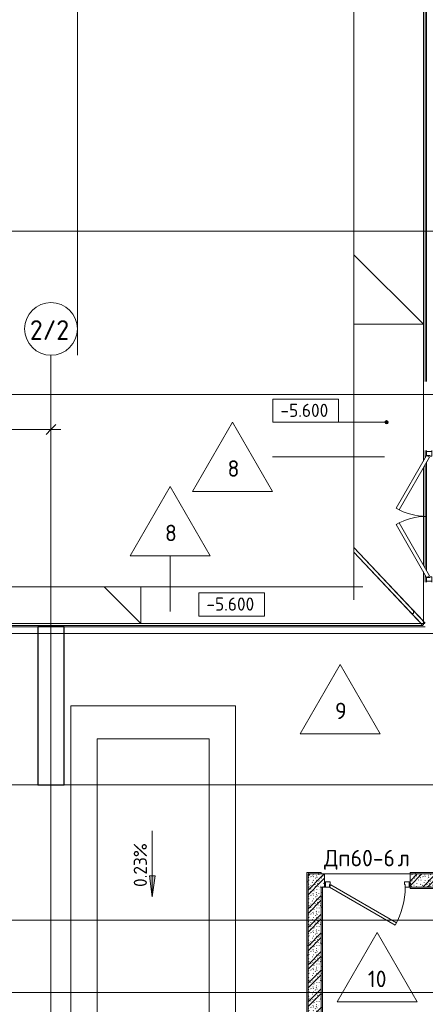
# Model space of a CAD drawing. Header units: millimetres. Extents: x 25420 to 100191, y -10965 to 131188.
# Tile 30 of 53: x 40225 to 46380, y 93673 to 108610. Entities that reach past the tile are written whole.
import ezdxf

# ---------------------------------------------------------------- set-up
doc = ezdxf.new("R2010")
doc.units = ezdxf.units.MM
doc.linetypes.add('4_ Штрихпунктир_ 10 х 2 мм', pattern=[14, 10, -2, 0, -2])
doc.linetypes.add('4_ Штрихпунктир_ 5 х 2 мм', pattern=[9, 5, -2, 0, -2])
for name, color, linetype, lineweight in [('A-ANNO-DIMS', 7, 'Continuous', 5), ('A-ANNO-DIMS-100', 7, 'Continuous', 5), ('A-DETL', 7, 'Continuous', 25), ('A-DETL-GENF', 7, 'Continuous', 13), ('A-DOOR', 7, 'Continuous', 13), ('A-DOOR-FRAM', 7, 'Continuous', 13), ('A-DOOR-IDEN', 7, 'Continuous', 5), ('A-FLOR', 7, 'Continuous', 13), ('A-FLOR-IDEN', 7, 'Continuous', 5), ('A-GENM', 7, 'Continuous', 13), ('A-WALL', 7, 'Continuous', 13), ('A-WALL-PATT', 7, 'Continuous', 13), ('C-PRKG', 7, 'Continuous', 13), ('G-ANNO-DIMS', 7, 'Continuous', 5), ('I-WALL', 7, 'Continuous', 13), ('S-COLS', 7, 'Continuous', 25), ('S-GRID', 7, 'Continuous', 5), ('S-GRID-IDEN', 7, 'Continuous', 5)]:
    doc.layers.add(name, color=color, linetype=linetype, lineweight=lineweight)
doc.styles.add('GOST Common_1', font='GOST_Common.ttf', dxfattribs={"height": 300})
doc.styles.add('GOST Common_2', font='GOST_Common.ttf', dxfattribs={"height": 250})
doc.styles.add('GOST Common_3', font='GOST_Common.ttf', dxfattribs={"height": 200})
doc.dimstyles.new('2_5_мм_1', dxfattribs={"dimscale": 304.8, "dimtxt": 251.428749, "dimasz": 0.492126, "dimexe": 0.492126, "dimexo": 0.492126, "dimgap": 0, "dimtad": 1, "dimdec": 5, "dimrnd": 1e-05, "dimdsep": 46, "dimtxsty": 'GOST Common_2', "dimblk1": 'OBLIQUE', "dimblk2": 'OBLIQUE', "dimsah": 1, "dimcen": 0.09, "dimdle": 0.492126, "dimadec": 5, "dimazin": 2, "dimtfac": 1, "dimtdec": 4, "dimtix": 1, "dimtmove": 0, "dimatfit": 3, "dimfxl": 1, "dimtvp": 1, "dimtolj": 1, "dimtzin": 0, "dimarcsym": 2})
pattern_1 = [(0, (0, 0), (203.2, 50.8), [3.353, -149.047, 3.353, -149.047, -812.8]), (0, (0, 0), (203.2, 50.8), [-304.8, 3.353, -301.447, 3.353, -149.047, -355.6]), (0, (0, 0), (203.2, 50.8), [-762, 3.353, -98.247, 3.353, -250.647]), (120, (76.2, 25.4), (-145.59409, 150.576362), [3.353, -149.047, 3.353, -149.047, -812.8]), (120, (76.2, 25.4), (-145.59409, 150.576362), [-304.8, 3.353, -301.447, 3.353, -149.047, -355.6]), (120, (76.2, 25.4), (-145.59409, 150.576362), [-762, 3.353, -98.247, 3.353, -250.647]), (240, (101.6, 127), (-57.60591, -201.376362), [3.353, -149.047, 3.353, -149.047, -812.8]), (240, (101.6, 127), (-57.60591, -201.376362), [-304.8, 3.353, -301.447, 3.353, -149.047, -355.6]), (240, (101.6, 127), (-57.60591, -201.376362), [-762, 3.353, -98.247, 3.353, -250.647])]
pattern_2 = [(135, (150.28, 188.64), (-282.8427, 3e-14), [5, -395]), (135, (174.9, 237.36), (-282.8427, 3e-14), [5, -395]), (135, (211.96, 236.53), (-282.8427, 3e-14), [5, -395]), (135, (114.96, 223.96), (-282.8427, 3e-14), [5, -395]), (135, (77.54, 223.96), (-282.8427, 3e-14), [5, -395]), (135, (57.44, 184.52), (-282.8427, 3e-14), [5, -395]), (135, (66.21, 142.9), (-282.8427, 3e-14), [5, -395]), (135, (107.33, 161), (-282.8427, 3e-14), [5, -395]), (135, (99.08, 130.94), (-282.8427, 3e-14), [5, -395]), (135, (22.6, 136.46), (-282.8427, 3e-14), [5, -395]), (135, (21.16, 168.08), (-282.8427, 3e-14), [5, -395]), (135, (46.13, 96.12), (-282.8427, 3e-14), [5, -395]), (135, (3.54, 74.6), (-282.8427, 3e-14), [5, -395]), (135, (40.3, 47.56), (-282.8427, 3e-14), [5, -395]), (135, (39.77, 18.47), (-282.8427, 3e-14), [5, -395]), (135, (76.94, 37.28), (-282.8427, 3e-14), [5, -395]), (135, (114.18, 62.4), (-282.8427, 3e-14), [5, -395]), (135, (139.87, 90.2), (-282.8427, 3e-14), [5, -395]), (135, (141.44, 15.82), (-282.8427, 3e-14), [5, -395]), (135, (188.69, 26.73), (-282.8427, 3e-14), [5, -395]), (135, (176.14, 51.36), (-282.8427, 3e-14), [5, -395]), (135, (177.03, 0), (-282.8427, 3e-14), [5, -395]), (135, (276.61, 8.22), (-282.8427, 3e-14), [5, -395]), (135, (271.19, 31.72), (-282.8427, 3e-14), [5, -395]), (135, (268.29, 119.65), (-282.8427, 3e-14), [5, -395]), (135, (237.92, 101.95), (-282.8427, 3e-14), [5, -395]), (135, (237.92, 158.27), (-282.8427, 3e-14), [5, -395]), (135, (260.4, 204.35), (-282.8427, 3e-14), [5, -395]), (135, (275.54, 235.4), (-282.8427, 3e-14), [5, -395]), (135, (117.62, 268.96), (-282.8427, 3e-14), [5, -395]), (135, (203.62, 273.83), (-282.8427, 3e-14), [5, -395]), (135, (47.24, 279.3), (-282.8427, 3e-14), [5, -395]), (135, (23.2, 266.16), (-282.8427, 3e-14), [5, -395]), (135, (42.78, 232.52), (-282.8427, 3e-14), [5, -395]), (135, (177.76, 90.57), (-282.8427, 3e-14), [5, -395]), (135, (181.12, 121.8), (-282.8427, 3e-14), [5, -395]), (135, (206.73, 172.06), (-282.8427, 3e-14), [5, -395]), (135, (143.14, 136.62), (-282.8427, 3e-14), [5, -395]), (135, (211.51, 131.86), (-282.8427, 3e-14), [5, -395]), (135, (81.47, 95.1), (-282.8427, 3e-14), [5, -395]), (135, (235.13, 60.46), (-282.8427, 3e-14), [5, -395]), (135, (242.24, 4.89), (-282.8427, 3e-14), [5, -395]), (45, (0, 106.07), (-282.8427, 0), []), (45, (106.07, 0), (-282.8427, 0), []), (45, (176.78, 0), (-282.8427, 0), []), (45, (0, 176.78), (-282.8427, 0), [])]

# ---------------------------------------------------------------- blocks, each defined once
blk = doc.blocks.new('Наметкина 10_РД_АР_П_Отделка_R21_rvt-1--01_Подвал_МП_часть Б')
at = {"layer": 'A-WALL-PATT', "lineweight": 5}
h = blk.add_hatch(dxfattribs=at)
h.set_pattern_fill('FP_6', color=256, style=0, pattern_type=2)
h.set_pattern_definition(pattern_1)
h.paths.add_polyline_path([(46150, 95650), (46630, 95650), (46630, 95670), (46150, 95670)])
h.paths.add_polyline_path([(44800, 95650), (44800, 95670), (44580, 95670), (44580, 95650), (44600, 95650)])
h = blk.add_hatch(dxfattribs=at)
h.set_pattern_fill('FP_6', color=256, style=0, pattern_type=2)
h.set_pattern_definition(pattern_1)
h.paths.add_polyline_path([(44600, 91900), (44600, 95650), (44580, 95650), (44580, 91900)])
h = blk.add_hatch(dxfattribs=at)
h.set_pattern_fill('FP_6', color=256, style=0, pattern_type=2)
h.set_pattern_definition(pattern_1)
h.paths.add_polyline_path([(44820, 92100), (44820, 95450), (44800, 95450), (44800, 92100)])
h = blk.add_hatch(dxfattribs=at)
h.set_pattern_fill('FP_6', color=256, style=0, pattern_type=2)
h.set_pattern_definition(pattern_1)
h.paths.add_polyline_path([(46630, 95430), (46630, 95450), (46150, 95450), (46150, 95430)])
at = {"layer": 'A-WALL'}
for p, q in [((44800, 95670), (44580, 95670)), ((44580, 95670), (44580, 95650)), ((44580, 95650), (44580, 91900)), ((44600, 91900), (44600, 95650)), ((44600, 95650), (44800, 95650)), ((44800, 95650), (44800, 95670)), ((46630, 95670), (46150, 95670)), ((46150, 95670), (46150, 95650)), ((46150, 95650), (46630, 95650)), ((44800, 95450), (44800, 92100)), ((44820, 95450), (44800, 95450)), ((44820, 92120), (44820, 95450)), ((46630, 95450), (46150, 95450)), ((46150, 95450), (46150, 95430)), ((46150, 95430), (46630, 95430))]:
    blk.add_line(p, q, dxfattribs=at)
blk = doc.blocks.new('АР_Дверь двупольная - 2000х2100h_925_925__техн_-4751235--01_Подвал_МП_часть Б')
at = {"layer": 'A-DOOR'}
for p, q in [((-925, 100), (-124, 563)), ((-99, 519), (-900, 57)), ((-124, 563), (-99, 519)), ((124, 563), (99, 519)), ((99, 519), (900, 57)), ((925, 100), (124, 563)), ((-900, 57), (-925, 100)), ((900, 57), (925, 100))]:
    blk.add_line(p, q, dxfattribs=at)
at = {"layer": 'A-DOOR', "lineweight": 5}
for centre, start, end in [((-925, 100), 0, 30), ((925, 100), 150, 180)]:
    blk.add_arc(centre, 925, start, end, dxfattribs=at)
at = {"layer": 'A-DOOR-FRAM'}
for p, q in [((-985, 100), (-1000, 100)), ((-985, 20), (-1000, 20)), ((-985, 100), (-925, 100)), ((-985, 20), (-985, 100)), ((-915, 20), (-985, 20)), ((-925, 100), (-925, 50)), ((-925, 50), (-915, 50)), ((-915, 50), (-915, 20)), ((925, 50), (915, 50)), ((915, 50), (915, 20)), ((915, 20), (985, 20)), ((985, 100), (925, 100)), ((925, 100), (925, 50)), ((985, 20), (985, 100)), ((985, 100), (1000, 100)), ((985, 20), (1000, 20))]:
    blk.add_line(p, q, dxfattribs=at)
blk = doc.blocks.new('АР_Дверь однопольная - 1300х2100h_лест__лифт_ холл-5749319--01_Подвал_МП_часть Б')
at = {"layer": 'A-DOOR'}
for p, q in [((-421, 675), (-441, 640)), ((-441, 640), (555, 65)), ((575, 100), (-421, 675)), ((555, 65), (575, 100))]:
    blk.add_line(p, q, dxfattribs=at)
at = {"layer": 'A-DOOR', "lineweight": 5}
blk.add_arc((575, 100), 1150, 150, 180, dxfattribs=at)
at = {"layer": 'A-DOOR-FRAM'}
for p, q in [((-635, 100), (-650, 100)), ((-635, 20), (-650, 20)), ((-575, 100), (-635, 100)), ((-635, 100), (-635, 20)), ((-635, 20), (-565, 20)), ((-575, 60), (-575, 100)), ((-565, 60), (-575, 60)), ((-565, 20), (-565, 60)), ((575, 60), (565, 60)), ((565, 60), (565, 20)), ((565, 20), (635, 20)), ((635, 100), (575, 100)), ((575, 100), (575, 60)), ((635, 20), (635, 100)), ((635, 100), (650, 100)), ((635, 20), (650, 20))]:
    blk.add_line(p, q, dxfattribs=at)
blk = doc.blocks.new('АР-Заполнение деф_ шва - Д_ш_-4313324--01_Подвал_МП_часть Б')
at = {"layer": 'A-GENM'}
for p, q in [((0, 25), (6300, 25)), ((0, -25), (6300, -25))]:
    blk.add_line(p, q, dxfattribs=at)
blk = doc.blocks.new('АР-Заполнение деф_ шва - Д_ш_-5582094--01_Подвал_МП_часть Б')
at = {"layer": 'A-GENM'}
for p, q in [((0, 25), (5475, 25)), ((0, -25), (5475, -25))]:
    blk.add_line(p, q, dxfattribs=at)
blk = doc.blocks.new('АР-Заполнение деф_ шва - Д_ш_-4327464--01_Подвал_МП_часть Б')
at = {"layer": 'A-GENM'}
for p, q in [((0, 25), (5880, 25)), ((0, -25), (5900, -25))]:
    blk.add_line(p, q, dxfattribs=at)
blk = doc.blocks.new('АР-Заполнение деф_ шва - Д_ш_-4492661--01_Подвал_МП_часть Б')
at = {"layer": 'A-GENM'}
for p, q in [((0, 25), (1485, 25)), ((0, -25), (1538, -25))]:
    blk.add_line(p, q, dxfattribs=at)
blk = doc.blocks.new('АР-Заполнение деф_ шва - Д_ш__Пристенный-5582093--01_Подвал_МП_часть Б')
at = {"layer": 'A-GENM'}
for p, q in [((1025, 25), (1040, 25)), ((1200, 25), (2850, 25)), ((3010, 25), (3025, 25)), ((0, -25), (1187, -25)), ((1287, -25), (2763, -25)), ((2863, -25), (3675, -25))]:
    blk.add_line(p, q, dxfattribs=at)
blk = doc.blocks.new('АР-Заполнение деф_ шва - Д_ш__Пристенный-V34--01_Подвал_МП_часть Б')
at = {"layer": 'A-GENM'}
blk.add_line((0, 25), (400, 25), dxfattribs=at)
blk = doc.blocks.new('АР_Машиноместо - 5300x2500_С-V3--01_Подвал_МП_часть Б')
at = {"layer": 'C-PRKG'}
for p, q in [((2500, 5300), (0, 5300)), ((0, 0), (0, 5300)), ((2500, 0), (2500, 5300)), ((400, 4800), (2100, 4800)), ((400, 500), (400, 4800)), ((2100, 500), (2100, 4800)), ((400, 500), (2100, 500)), ((2500, 0), (0, 0))]:
    blk.add_line(p, q, dxfattribs=at)
blk = doc.blocks.new('Линия разрыва - М 1_100-2837932--01_Подвал_МП_часть Б')
at = {"layer": 'A-DETL-GENF', "lineweight": 5}
for q in [(13782, 0), (27564, 0)]:
    blk.add_line((27414, 0), q, dxfattribs=at)
blk = doc.blocks.new('Линия разрыва - М 1_100-6400370--01_Подвал_МП_часть Б')
at = {"layer": 'A-DETL-GENF', "lineweight": 5}
for p, q in [((7590, -200), (7690, 200)), ((7690, 200), (7740, 0)), ((350, 0), (7540, 0)), ((7540, 0), (7590, -200)), ((7740, 0), (15330, 0)), ((15330, 0), (15480, 0))]:
    blk.add_line(p, q, dxfattribs=at)
blk = doc.blocks.new('Ось сетки - 8_0 мм-31302--01_Подвал_МП_часть Б')
at = {"layer": 'S-GRID-IDEN'}
blk.add_circle((0, 0), 4, dxfattribs=at)
blk = doc.blocks.new('Марка полов - Марка полов-4106608--01_Подвал_МП_часть Б')
at = {"layer": 'A-FLOR-IDEN'}
for p, q in [((0, 7), (-6.06, -3.5)), ((6.06, -3.5), (0, 7)), ((-6.06, -3.5), (6.06, -3.5))]:
    blk.add_line(p, q, dxfattribs=at)
blk = doc.blocks.new('Высотные отметки - Frame_2-749557--01_Подвал_МП_часть Б')
at = {"layer": 'G-ANNO-DIMS'}
for p, q in [((-5, 3.5), (-5, 0)), ((5, 3.5), (-5, 3.5)), ((5, 0), (5, 3.5)), ((-5, 0), (5, 0))]:
    blk.add_line(p, q, dxfattribs=at)
blk = doc.blocks.new('DIMBLOCK212--01_Подвал_МП_часть Б')
at = {"layer": 'A-ANNO-DIMS-100', "transparency": 16777216}
for p, q in [((35000, 102348), (35000, 102542)), ((40700, 102348), (40700, 102542)), ((35000, 102392), (40850, 102392)), ((35000, 102392), (35000, 102348)), ((40700, 102392), (40700, 102348))]:
    blk.add_line(p, q, dxfattribs=at)
at = {"layer": 'A-ANNO-DIMS-100', "lineweight": 25, "transparency": 16777216}
for p, q in [((35000, 102392), (34925, 102317)), ((35000, 102392), (35075, 102467)), ((40700, 102392), (40625, 102317)), ((40700, 102392), (40775, 102467))]:
    blk.add_line(p, q, dxfattribs=at)
at = {"layer": 'A-ANNO-DIMS-100', "color": 0, "transparency": 16777216, "insert": (37501, 102719), "char_height": 250, "width": 838.66, "attachment_point": 1, "line_spacing_factor": 1.022761, "style": 'GOST Common_2'}
blk.add_mtext('5700', dxfattribs=at)
blk = doc.blocks.new('_Oblique')
at = {"color": 0, "linetype": 'ByBlock', "lineweight": -2}
blk.add_line((-0.5, -0.5), (0.5, 0.5), dxfattribs=at)

msp = doc.modelspace()

# ---------------------------------------------------------------- hatches: boundary and pattern name
at = {"layer": 'A-WALL-PATT', "lineweight": 5}
h = msp.add_hatch(dxfattribs=at)
h.set_pattern_fill('FP_2', color=256, style=0, pattern_type=2)
h.set_pattern_definition(pattern_2)
h.paths.add_polyline_path([(44600, 91900), (44800, 91900), (44800, 95650), (44600, 95650), (44600, 93379.488937)])
h = msp.add_hatch(dxfattribs=at)
h.set_pattern_fill('FP_2', color=256, style=0, pattern_type=2)
h.set_pattern_definition(pattern_2)
h.paths.add_polyline_path([(46650, 95450), (46650, 95650), (46150, 95650), (46150, 95450)])
h.paths.add_polyline_path([(44800, 95450), (44850, 95450), (44850, 95650), (44800, 95650)])
at = {"layer": 'G-ANNO-DIMS'}
h = msp.add_hatch(color=256, dxfattribs=at)
edge = h.paths.add_edge_path()
edge.add_arc((45792.998642, 102502.114143), 25, 0, 360)
msp.add_hatch(color=256, dxfattribs=at).paths.add_polyline_path([(42236.663321, 95303.854691), (42278.462989, 95621.354691), (42194.863653, 95621.354691)])

# ---------------------------------------------------------------- linework, layer by layer
at = {"layer": 'A-DETL', "linetype": '4_ Штрихпунктир_ 5 х 2 мм', "lineweight": 5}
msp.add_line((65663.030763, 105400), (44321.908162, 105400), dxfattribs=at)
msp.add_line((65663.030763, 105400), (44321.908162, 105400), dxfattribs=at)
at = {"layer": 'A-FLOR'}
for p, q in [((46350, 118250), (46350, 101913.39746)), ((46380, 103120), (46380, 118300)), ((45295.513767, 105044.486233), (46350, 103990)), ((46350, 103990), (45295.513767, 103990)), ((46380, 101965.358984), (46380, 102075)), ((46350, 100336.60254), (46350, 101813.39746)), ((46380, 100284.641016), (46380, 101865.358984)), ((45295.513767, 100603.000018), (46380, 99454.720477)), ((46344.017015, 99420), (45295.513767, 100530.179909)), ((46350, 99486.485183), (46350, 100236.60254)), ((46380, 100075), (46380, 100184.641016)), ((42065, 99450), (41508.777409, 100006.222591)), ((42065, 100006.222591), (42065, 99450)), ((42065.075736, 100006.222591), (42065, 99450)), ((46200, 99645.308712), (46200, 99600)), ((46200, 99600), (46174.017015, 99600)), ((30300, 99450), (46315.683681, 99450)), ((30300, 99420), (46344.017015, 99420)), ((34200, 99400), (40500, 99400)), ((40900, 99400), (46380, 99400)), ((40900, 96999.924872), (40500, 96999.924872)), ((46150, 95650), (44850, 95650))]:
    msp.add_line(p, q, dxfattribs=at)
at = {"layer": 'A-FLOR-IDEN'}
for p, q in [((45761.778138, 101978.845981), (44061.857073, 101978.845981)), ((42506.890518, 99633.218466), (42506.890518, 100476.590157))]:
    msp.add_line(p, q, dxfattribs=at)
at = {"layer": 'G-ANNO-DIMS'}
for p, q in [((45792.998642, 102502.114143), (44564.89424, 102502.114143)), ((42236.663321, 96303.854691), (42236.663321, 95303.854691)), ((42278.462989, 95621.354691), (42194.863653, 95621.354691)), ((42194.863653, 95621.354691), (42236.663321, 95303.854691)), ((42236.663321, 95303.854691), (42278.462989, 95621.354691))]:
    msp.add_line(p, q, dxfattribs=at)
msp.add_circle((45792.998642, 102502.114143), 25, dxfattribs=at)
at = {"layer": 'I-WALL'}
for p, q in [((44850, 95650), (44600, 95650)), ((44600, 95650), (44600, 91900)), ((44850, 95450), (44850, 95650)), ((46650, 95650), (46150, 95650)), ((46150, 95650), (46150, 95450)), ((44800, 95450), (44850, 95450)), ((44800, 92100), (44800, 95450)), ((46150, 95450), (46650, 95450))]:
    msp.add_line(p, q, dxfattribs=at)
at = {"layer": 'S-COLS'}
for p, q in [((40500, 99399.999998), (40500, 96999.999998)), ((40900, 99399.999998), (40500, 99399.999998)), ((40900, 96999.999998), (40900, 99399.999998)), ((40500, 96999.999998), (40900, 96999.999998))]:
    msp.add_line(p, q, dxfattribs=at)
at = {"layer": 'S-GRID', "linetype": '4_ Штрихпунктир_ 10 х 2 мм'}
for p, q in [((41100, 103519.533888), (41100, 129588.42805)), ((65663.030763, 105400), (28300, 105400)), ((40700, 80104.964717), (40700, 103519.533888)), ((65663.030763, 102925), (28300, 102925)), ((90016.401776, 99300), (28300, 99300)), ((90016.401776, 99300), (28300, 99300)), ((90016.401776, 99300), (28300, 99300)), ((91522.833214, 99300), (29078.729423, 99300)), ((86550, 97000), (28300, 97000)), ((90016.401776, 94950), (28300, 94950)), ((86550, 93850), (28300, 93850))]:
    msp.add_line(p, q, dxfattribs=at)

# ---------------------------------------------------------------- block references
at = {"lineweight": 5}
msp.add_blockref('Наметкина 10_РД_АР_П_Отделка_R21_rvt-1--01_Подвал_МП_часть Б', (0, 0), dxfattribs=at)
at = {"layer": 'A-DETL-GENF', "rotation": 269.9999999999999}
msp.add_blockref('Линия разрыва - М 1_100-2837932--01_Подвал_МП_часть Б', (45295.513767, 127370.453729), dxfattribs=at)
at = {"layer": 'A-DETL-GENF'}
msp.add_blockref('Линия разрыва - М 1_100-6400370--01_Подвал_МП_часть Б', (29950, 100006.222591), dxfattribs=at)
at = {"layer": 'A-DOOR'}
for name, p, rotation in [('АР_Дверь двупольная - 2000х2100h_925_925__техн_-4751235--01_Подвал_МП_часть Б', (46500, 101075), 89.99999999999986), ('АР_Дверь однопольная - 1300х2100h_лест__лифт_ холл-5749319--01_Подвал_МП_часть Б', (45500, 95550), 180)]:
    msp.add_blockref(name, p, dxfattribs=dict(at, rotation=rotation))
at = {"layer": 'A-FLOR-IDEN', "xscale": 99.99999999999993, "yscale": 99.99999999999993, "zscale": 99.99999999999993}
for p in [(43455.639291, 101803.845981), (42506.890518, 100826.590157), (45086.95803, 98126.178936), (45647.977738, 94060.964961)]:
    msp.add_blockref('Марка полов - Марка полов-4106608--01_Подвал_МП_часть Б', p, dxfattribs=at)
at = {"layer": 'A-GENM'}
for name, p, rotation in [('АР-Заполнение деф_ шва - Д_ш_-4327464--01_Подвал_МП_часть Б', (46375, 109000), 270), ('АР-Заполнение деф_ шва - Д_ш__Пристенный-5582093--01_Подвал_МП_часть Б', (46375, 103100), 270), ('АР-Заполнение деф_ шва - Д_ш_-4492661--01_Подвал_МП_часть Б', (46333.29761, 99467.760012), 133.363422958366)]:
    msp.add_blockref(name, p, dxfattribs=dict(at, rotation=rotation))
for name, p in [('АР-Заполнение деф_ шва - Д_ш_-4313324--01_Подвал_МП_часть Б', (34200, 99424.999998)), ('АР-Заполнение деф_ шва - Д_ш__Пристенный-V34--01_Подвал_МП_часть Б', (40500, 99425)), ('АР-Заполнение деф_ шва - Д_ш_-5582094--01_Подвал_МП_часть Б', (40900, 99424.999998))]:
    msp.add_blockref(name, p, dxfattribs=at)
at = {"layer": 'C-PRKG', "rotation": 180}
msp.add_blockref('АР_Машиноместо - 5300x2500_С-V3--01_Подвал_МП_часть Б', (43500, 98200), dxfattribs=at)
at = {"layer": 'G-ANNO-DIMS', "xscale": 99.99999999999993, "yscale": 99.99999999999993, "zscale": 99.99999999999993}
for p in [(44564.89424, 102502.114143), (43441.068014, 99563.28832)]:
    msp.add_blockref('Высотные отметки - Frame_2-749557--01_Подвал_МП_часть Б', p, dxfattribs=at)
at = {"layer": 'S-GRID-IDEN', "xscale": 99.99999999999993, "yscale": 99.99999999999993, "zscale": 99.99999999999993}
msp.add_blockref('Ось сетки - 8_0 мм-31302--01_Подвал_МП_часть Б', (40700, 103919.533888), dxfattribs=at)

# ---------------------------------------------------------------- texts
at = {"layer": 'A-DOOR-IDEN', "char_height": 250, "attachment_point": 1, "style": 'GOST Common_2'}
for s, insert, width in [('Дп', (44843.881106, 96016.27168), 489.029375), ('60-6', (45247.370689, 96016.27168), 865.8225), ('\\fGOST Common|b0|i0|c204|p34|;л', (45961.745689, 96016.27168), 216.455625)]:
    msp.add_mtext(s, dxfattribs=dict(at, insert=insert, width=width))
at = {"layer": 'A-FLOR-IDEN', "char_height": 250, "attachment_point": 1, "style": 'GOST Common_2'}
for s, insert, width in [('\\fGOST Common|b0|i0|c204|p34|;8', (43378.763008, 101925.907653), 216.455625), ('\\fGOST Common|b0|i0|c204|p34|;8', (42430.014235, 100948.651829), 216.455625), ('\\fGOST Common|b0|i0|c204|p34|;9', (45010.081747, 98248.240608), 216.455625), ('10', (45508.101455, 94183.026633), 368.77625)]:
    msp.add_mtext(s, dxfattribs=dict(at, insert=insert, width=width))
at = {"layer": 'G-ANNO-DIMS', "char_height": 200, "width": 917.17566319, "attachment_point": 1, "line_spacing_factor": 1.022761, "style": 'GOST Common_3'}
for insert in [(44182.737714, 102783.479804), (43058.911488, 99844.653981)]:
    msp.add_mtext('-5.600', dxfattribs=dict(at, insert=insert))
at = {"layer": 'G-ANNO-DIMS', "insert": (41955.29766, 95452.874091), "char_height": 200, "width": 842.35343804, "attachment_point": 1, "rotation": 90, "line_spacing_factor": 1.022761, "style": 'GOST Common_3'}
msp.add_mtext('0.23%', dxfattribs=at)
at = {"layer": 'S-GRID-IDEN', "insert": (40378.87793, 104051.621037), "char_height": 300, "width": 769.62, "attachment_point": 1, "style": 'GOST Common_1'}
msp.add_mtext('2/2', dxfattribs=at)

# ---------------------------------------------------------------- dimensions: what is measured, and where the dimension line sits
at = {"layer": 'A-ANNO-DIMS'}
dim = msp.add_linear_dim(base=(40699.9999999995, 102392.2911851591), p1=(35000.0000000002, 102498.3572023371), p2=(40699.9999999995, 102498.3572023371), dimstyle='2_5_мм_1', override={"dimpost": '<>', "dimfxl": 5700}, dxfattribs=at)
dim.commit()
dim.dimension.update_dxf_attribs({"geometry": 'DIMBLOCK212--01_Подвал_МП_часть Б', "text_midpoint": (37849.9999999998, 102517.2911851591)})

doc.saveas('drawing.dxf')
